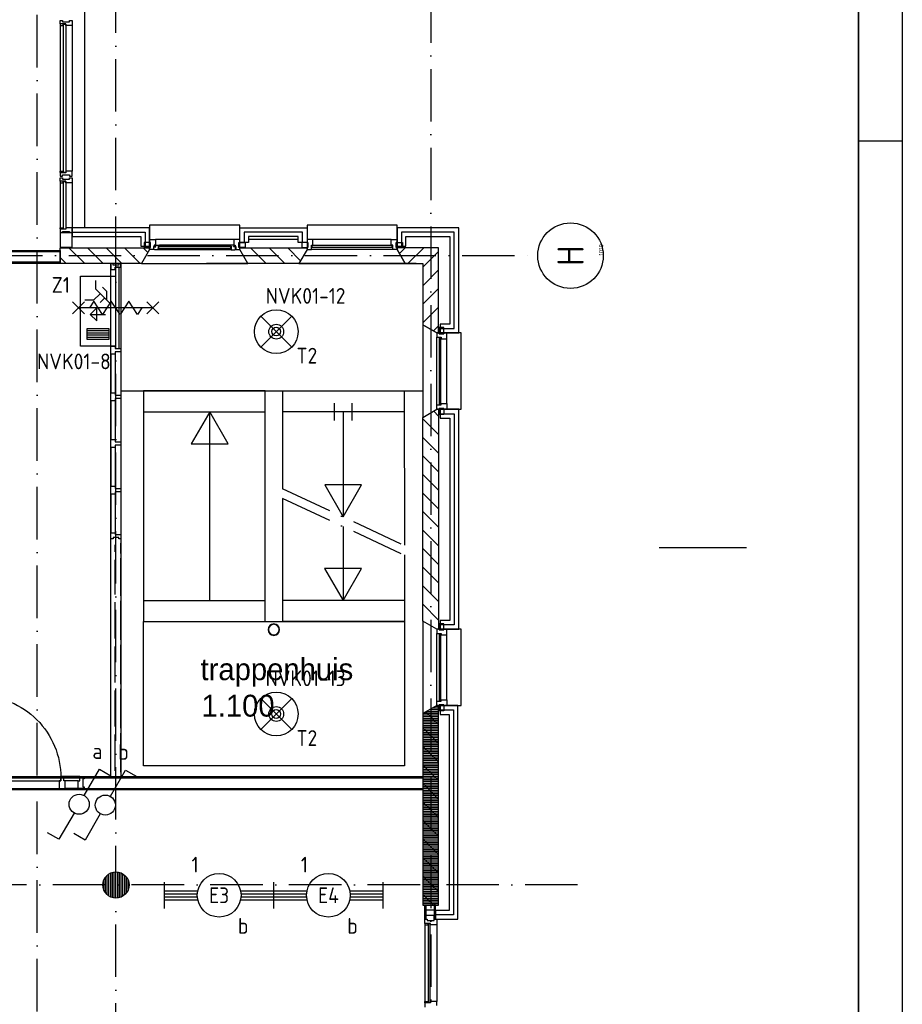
# Model space of a CAD drawing. Header units: millimetres. Extents: x 84333 to 240712, y -2244 to 84291.
# Tile 84 of 87: x 230617 to 240712, y 49210 to 60476. Entities that reach past the tile are written whole.
import ezdxf
from ezdxf.enums import TextEntityAlignment as Align

# ---------------------------------------------------------------- set-up
doc = ezdxf.new("R2010")
doc.units = ezdxf.units.MM
doc.header["$LTSCALE"] = 100
doc.linetypes.add('DASHDOT', pattern=[9, 6, -1.5, 0, -1.5])
doc.layers.get('0').update_dxf_attribs({"linetype": 'CONTINUOUS'})
for name, color, linetype in [('00KAD025', 2, 'CONTINUOUS'), ('AFDELING', 4, 'CONTINUOUS'), ('AL$1----_ALGEMEEN', 7, 'CONTINUOUS'), ('AL$7----_STRAMIEN', 1, 'DASHDOT'), ('AL21----_BUITENWAND', 4, 'CONTINUOUS'), ('AL21K---_ISOLATIE', 1, 'CONTINUOUS'), ('AL22----_BINNENWAND', 7, 'CONTINUOUS'), ('AL24----_TRAPPEN', 7, 'CONTINUOUS'), ('AL28----_KONSTRUKTIE', 3, 'CONTINUOUS'), ('AL31----_BUITENKOZ', 7, 'CONTINUOUS'), ('AL31---_GLASSOORT', 7, 'CONTINUOUS'), ('AL32----_BINNENKOZ', 7, 'CONTINUOUS'), ('AL65----_BEVEILIGING', 7, 'CONTINUOUS'), ('ALN-----_BLOCKNAAM', 2, 'CONTINUOUS'), ('ALXA1---_RASTER50', 12, 'CONTINUOUS'), ('ALXA3---_VOLZWART', 14, 'CONTINUOUS'), ('ALXAA---_GEWBETON', 12, 'CONTINUOUS'), ('ALXAB---_PREFABBETON', 1, 'CONTINUOUS'), ('ALXOU---_GLAS', 7, 'CONTINUOUS'), ('BOUW', 8, 'CONTINUOUS'), ('EB63101-_ATTRIB', 2, 'CONTINUOUS'), ('EB63102-_ATTRIB', 2, 'CONTINUOUS'), ('EB63202-_ATTRIB', 2, 'CONTINUOUS'), ('EB63501-_ATTRIB', 2, 'CONTINUOUS'), ('EL63101-_LICHT-ARM', 3, 'CONTINUOUS'), ('EL63102-_LICHT-SCH', 3, 'CONTINUOUS'), ('EL63202-_NOODVRL-TXT', 3, 'CONTINUOUS'), ('EL63501-_NOODVRL-ARM', 3, 'CONTINUOUS'), ('EL6441--_DATACOM', 3, 'CONTINUOUS'), ('LIJN025', 10, 'CONTINUOUS'), ('LIJN050', 90, 'CONTINUOUS'), ('TEKST25', 10, 'CONTINUOUS'), ('TEKST35', 50, 'CONTINUOUS'), ('TEKST50', 90, 'CONTINUOUS')]:
    doc.layers.add(name, color=color, linetype=linetype)
doc.styles.add('1_8', font='ISO', dxfattribs={"height": 1.8})
doc.styles.add('BURO-025', font='BUROFONT.shx', dxfattribs={"height": 250})
doc.styles.add('ISO', font='ISO.SHX')
doc.styles.add('ROMAND', font='romand')
doc.styles.get("Standard").update_dxf_attribs({"font": 'iso.shx'})
doc.styles.add('TECHNIC', font='technic_.ttf')

# ---------------------------------------------------------------- blocks, each defined once
blk = doc.blocks.new('A0-GE')
at = {"layer": 'LIJN025'}
blk.add_line((1495, 589), (1500, 589), dxfattribs=at)
blk.add_lwpolyline([(1500, 841), (1500, 0), (0, 0), (0, 841)], close=True, dxfattribs=at)
at = {"layer": 'LIJN050', "const_width": 0.2}
blk.add_lwpolyline([(1495, 836), (25, 836), (25, 5), (1495, 5)], close=True, dxfattribs=at)
at = {"layer": 'TEKST25', "style": 'ROMAND', "width": 2.899115}
blk.add_attdef('STATUS', text='', height=2.5, dxfattribs=at).set_placement((1454, 71.5), (1493, 71.5), align=Align.FIT)
at = {"layer": 'TEKST25', "style": 'ISO'}
for tag, p in [('E', (1455.25, 66)), ('NAAM-E', (1466.75, 66)), ('DATUM-E', (1485, 66)), ('D', (1455.25, 61)), ('NAAM-D', (1466.75, 61)), ('DATUM-D', (1485, 61)), ('C', (1455.25, 56)), ('NAAM-C', (1466.75, 56)), ('DATUM-C', (1485, 56)), ('B', (1455.25, 51)), ('NAAM-B', (1466.75, 51)), ('DATUM-B', (1485, 51)), ('A', (1455.25, 46)), ('NAAM-A', (1466.75, 46)), ('DATUM-A', (1485, 46))]:
    blk.add_attdef(tag, text='', height=2.5, dxfattribs=at).set_placement(p, align=Align.CENTER)
for tag, p in [('DATUM', (1332.75, 36.25)), ('SCHAAL', (1368, 36.25)), ('GETEKEND', (1398.25, 36.25)), ('GECONTOL.', (1433, 36.25)), ('FORMAAT', (1463.25, 28.25))]:
    blk.add_attdef(tag, p, '', height=2.5, dxfattribs=at)
at = {"layer": 'TEKST35', "style": 'ISO'}
for tag, p in [('PROJECT', (1334.5, 72.5)), ('PLAATS', (1334.5, 63.5)), ('INSTALLATIE-REGEL1', (1334.5, 52.5)), ('INSTALLATIE-REGEL2', (1334.5, 43.5))]:
    blk.add_attdef(tag, p, '', height=4, dxfattribs=at)
blk.add_attdef('PROJ.NR.', text='', height=4, dxfattribs=at).set_placement((1481, 23), align=Align.CENTER)
at = {"layer": 'TEKST50', "style": 'ISO'}
blk.add_attdef('FILE-NAAM', text='', height=5, dxfattribs=at).set_placement((1473.5, 7.5), align=Align.CENTER)
blk = doc.blocks.new('ES3N026')
for p, q in [((2.25, 1.25), (2.25, -1.25)), ((2.5, 1.25), (2.5, -1.25)), ((2.75, 1.25), (2.75, -1.25)), ((3, 1.25), (3, -1.25)), ((-1.5, 0.75), (-1, 0.25)), ((0.38, -0.88), (0.38, 0.87))]:
    blk.add_line(p, q)
for points in [[(4.01, 2.01), (4.01, -1.98), (-3.99, -1.98), (-3.99, 2.01)], [(3.25, -1.25), (2, -1.25), (2, 1.25), (3.25, 1.25)], [(0.38, -0.88), (1.12, -0.13), (-0.37, -0.13)]]:
    blk.add_lwpolyline(points, close=True)
for points in [[(-0.75, 1.5), (-2.5, -0.25), (-3.5, -0.25)], [(-1.25, 1), (-2.25, 1), (-2.75, 0.5)], [(-2, 0.25), (-1.25, -0.5), (-1.25, -1.5)]]:
    blk.add_lwpolyline(points)
at = {"color": 2, "style": '1_8', "flags": 8}
blk.add_attdef('NUMMER', text='', height=1.8, dxfattribs=at).set_placement((4, 3.75), align=Align.MIDDLE)
at = {"style": '1_8'}
for tag, flags, p in [('A_CODE', 8, (-3.5, 2.75)), ('SCHAK', 8, (3.5, 2.75)), ('GROEP', 8, (-3.5, -2.75)), ('KAST', 9, (3.5, -2.75))]:
    blk.add_attdef(tag, text='', height=1.8, dxfattribs=dict(at, flags=flags)).set_placement(p, align=Align.MIDDLE_CENTER)
blk = doc.blocks.new('ES3G01')
at = {"color": 0}
for p, q in [((-1.77, 1.77), (1.77, -1.77)), ((1.77, 1.77), (-1.77, -1.77))]:
    blk.add_line(p, q, dxfattribs=at)
at = {"color": 6}
blk.add_lwpolyline([(1.77, -1.77), (1.75, -1.75)], dxfattribs=at)
blk.add_circle((0, 0), 2.5)
at = {"color": 0}
for radius in [0.85, 0.5]:
    blk.add_circle((0, 0), radius, dxfattribs=at)
at = {"color": 6, "style": '1_8'}
for tag, flags, p in [('A_CODE', 8, (-3.5, 2.75)), ('SCHAK', 8, (3.5, 2.75)), ('GROEP', 8, (-3.5, -2.75)), ('KAST', 9, (3.5, -2.75))]:
    blk.add_attdef(tag, text='', height=1.8, dxfattribs=dict(at, flags=flags)).set_placement(p, align=Align.MIDDLE)
blk = doc.blocks.new('ES3SW')
for points in [[(0.58, 1), (2.31, 4), (3.61, 3.25)], [(-0.58, -1), (-2.31, -4), (-3.61, -3.25)]]:
    blk.add_lwpolyline(points)
blk.add_circle((0, 0), 1.15)
at = {"style": '1_8'}
for tag, flags, p in [('SCHAK', 8, (3, 5.5)), ('KAST', 9, (-3, 0.5)), ('M_CODE', 9, (0, 0)), ('DOEL', 9, (-3, -2)), ('GROEP', 9, (-3, -4.5))]:
    blk.add_attdef(tag, text='', height=1.8, dxfattribs=dict(at, flags=flags)).set_placement(p, align=Align.MIDDLE_CENTER)
blk = doc.blocks.new('EJ3T20')
at = {"color": 0}
for p, q in [((-6.25, -1.5), (-6.25, 1.5)), ((6.25, -1.5), (6.25, 1.5)), ((-6.25, 0.52), (-2.44, 0.52)), ((-6.25, 0.17), (-2.49, 0.17)), ((2.44, 0.52), (6.25, 0.52)), ((2.49, 0.17), (6.25, 0.17)), ((-6.25, -0.17), (-2.49, -0.17)), ((-6.25, -0.52), (-2.44, -0.52)), ((2.44, -0.52), (6.25, -0.52)), ((2.49, -0.17), (6.25, -0.17))]:
    blk.add_line(p, q, dxfattribs=at)
blk.add_circle((0, 0), 2.5, dxfattribs=at)
at = {"color": 0, "style": '1_8'}
for tag, flags, p in [('SCHAK', 8, (3.5, 2.75)), ('A_CODE', 8, (0, 0)), ('GROEP', 8, (-3.5, -2.75)), ('KAST', 9, (3.5, -2.75))]:
    blk.add_attdef(tag, text='', height=1.8, dxfattribs=dict(at, flags=flags)).set_placement(p, align=Align.MIDDLE)
blk = doc.blocks.new('1010')
at = {"layer": 'AL$7----_STRAMIEN', "color": 7, "linetype": 'Continuous'}
blk.add_circle((0, 750), 750, dxfattribs=at)
at = {"layer": 'AL$7----_STRAMIEN', "color": 3, "linetype": 'Continuous'}
blk.add_attdef('STR-NAAM', text='', height=600, rotation=360, dxfattribs=at).set_placement((0, 750), align=Align.MIDDLE)
at = {"layer": 'ALN-----_BLOCKNAAM', "linetype": 'Continuous'}
blk.add_text('1010', height=100, dxfattribs=at).set_placement((0, 0))
blk = doc.blocks.new('A$C13e6995e')
at = {"layer": '00KAD025', "linetype": 'Continuous'}
blk.add_line((153597, 56680), (154597, 56680), dxfattribs=at)
at = {"layer": 'AL$1----_ALGEMEEN', "color": 8}
for p, q in [((150820, 59930), (148420, 59930)), ((149092, 57717), (149092, 57717))]:
    blk.add_line(p, q, dxfattribs=at)
at = {"layer": 'AL$7----_STRAMIEN', "color": 1}
for p, q in [((150985, 79257), (150985, 42766)), ((134243, 60020), (152209, 60020)), ((152664, 52820), (49978, 52820))]:
    blk.add_line(p, q, dxfattribs=at)
for points in [[(146485, 43272), (146485, 79257)], [(147385, 42766), (147385, 79257)]]:
    blk.add_lwpolyline(points, dxfattribs=at)
at = {"layer": 'AL21----_BUITENWAND', "color": 8}
for p, q in [((147025, 77960), (147025, 60340)), ((147770, 60340), (146884, 60340)), ((146884, 60340), (146884, 60240)), ((147770, 60130), (147770, 60340)), ((148800, 60171), (148800, 60340)), ((148800, 60340), (149570, 60340)), ((149570, 60340), (149570, 60171)), ((151305, 60340), (150600, 60340)), ((150600, 60340), (150600, 60130)), ((151305, 59137), (151305, 60340)), ((146884, 60240), (147670, 60240)), ((147670, 60240), (147670, 60130)), ((148900, 60171), (148800, 60171)), ((149470, 60240), (148900, 60240)), ((148900, 60240), (148900, 60171)), ((149470, 60171), (149470, 60240)), ((149570, 60171), (149470, 60171)), ((150700, 60130), (150700, 60240)), ((150700, 60240), (151205, 60240)), ((151205, 60240), (151205, 59237)), ((147670, 60130), (147770, 60130)), ((150600, 60130), (150700, 60130)), ((151205, 59237), (151095, 59237)), ((151095, 59237), (151095, 59137)), ((151095, 59137), (151305, 59137)), ((151305, 58262), (151095, 58262)), ((151095, 58262), (151095, 58162)), ((151305, 55747), (151305, 58262)), ((151095, 58162), (151205, 58162)), ((151205, 58162), (151205, 55847)), ((151205, 55847), (151095, 55847)), ((151095, 55847), (151095, 55747)), ((151095, 55747), (151305, 55747)), ((151295, 54872), (151095, 54872)), ((151095, 54872), (151095, 54772)), ((151295, 52429), (151295, 54872)), ((151095, 54772), (151195, 54772)), ((151195, 54772), (151195, 52529)), ((151195, 52529), (151039, 52529)), ((151039, 52529), (151039, 52429)), ((151039, 52429), (151295, 52429))]:
    blk.add_line(p, q, dxfattribs=at)
at = {"layer": 'AL21K---_ISOLATIE', "color": 8, "linetype": 'Continuous'}
for p, q in [((148900, 60210), (149470, 60210)), ((148900, 60110), (149470, 60110))]:
    blk.add_line(p, q, dxfattribs=at)
at = {"layer": 'AL22----_BINNENWAND', "color": 8, "linetype": 'Continuous'}
for p, q in [((146745, 60065), (141642, 60065)), ((146745, 59945), (141522, 59945)), ((144990, 54045), (150895, 54045)), ((144990, 53925), (150895, 53925))]:
    blk.add_line(p, q, dxfattribs=at)
at = {"layer": 'AL22----_BINNENWAND', "color": 8}
for p, q in [((141657, 60080), (146745, 60080)), ((146745, 60080), (146745, 59930)), ((146745, 59930), (141507, 59930)), ((144990, 54060), (150895, 54060)), ((150895, 54060), (150895, 53910)), ((150895, 53910), (144990, 53910))]:
    blk.add_line(p, q, dxfattribs=at)
at = {"layer": 'AL22----_BINNENWAND', "color": 8, "linetype": 'Continuous'}
blk.add_lwpolyline([(145820, 54050), (145820, 54984, -0.414214), (146754, 54050, -0.414214)], format="xyb", dxfattribs=at)
blk.add_lwpolyline([(146754, 54010), (146754, 54050), (145820, 54050), (145820, 54010)], close=True, dxfattribs=at)
for points in [[(146787, 54061), (146754, 54061), (146754, 54010), (146737, 54010), (146737, 53922), (146804, 53922), (146804, 54010), (146787, 54010), (146787, 54061), (146754, 54061)], [(146971, 54061), (146787, 54061)], [(146954, 54010), (146804, 54010)], [(147021, 54061), (147021, 54036), (147005, 54036), (147005, 53944), (147021, 53944), (147021, 53922), (146954, 53922), (146954, 54010), (146971, 54010), (146971, 54061), (147021, 54061)], [(146954, 53922), (146804, 53922)]]:
    blk.add_lwpolyline(points, dxfattribs=at)
at = {"layer": 'AL24----_TRAPPEN', "color": 8}
for p, q in [((147698, 58473), (147698, 55833)), ((149092, 58473), (147698, 58473)), ((149092, 55833), (149092, 58473)), ((149290, 58473), (150682, 58473)), ((149292, 57352), (149292, 58473)), ((149292, 58473), (150682, 58473)), ((150682, 58473), (150684, 56708)), ((149886, 58133), (149886, 58333)), ((150086, 58133), (150086, 58333)), ((147698, 58233), (149092, 58233)), ((148457, 58233), (148246, 57866)), ((148457, 56073), (148457, 58233)), ((148669, 57866), (148457, 58233)), ((150682, 58233), (149290, 58233)), ((149983, 58233), (149983, 57031)), ((148246, 57866), (148669, 57866)), ((150195, 57399), (149772, 57399)), ((149772, 57399), (149983, 57033)), ((149983, 57033), (150195, 57399)), ((149292, 55833), (149292, 57242)), ((149983, 56921), (149983, 56074)), ((150684, 56598), (150685, 55833)), ((150195, 56440), (149771, 56440)), ((149771, 56440), (149983, 56074)), ((149983, 56074), (150195, 56440)), ((147698, 56073), (149092, 56073)), ((150679, 56073), (149287, 56073)), ((147698, 54183), (147698, 55833)), ((147698, 55833), (150685, 55833)), ((147698, 55833), (149092, 55833)), ((150685, 55833), (149292, 55833)), ((150685, 55833), (150685, 54183)), ((150685, 54183), (147698, 54183))]:
    blk.add_line(p, q, dxfattribs=at)
at = {"layer": 'AL24----_TRAPPEN', "color": 8, "linetype": 'DASHDOT'}
for p, q in [((149284, 57356), (150679, 56708)), ((149284, 57246), (150679, 56598))]:
    blk.add_line(p, q, dxfattribs=at)
at = {"layer": 'AL28----_KONSTRUKTIE', "color": 8, "linetype": 'Continuous'}
for p, q in [((146745, 59930), (146745, 60110)), ((146745, 60110), (146925, 60110)), ((146925, 60110), (146925, 60110)), ((146925, 60110), (147770, 60110)), ((147770, 60090), (147678, 59930)), ((147770, 60110), (147770, 60090)), ((150600, 60110), (150600, 60090)), ((151075, 60110), (150600, 60110)), ((150600, 60090), (150692, 59930)), ((151075, 59137), (151075, 60110)), ((147678, 59930), (146745, 59930)), ((150692, 59930), (150895, 59930)), ((150895, 59930), (150895, 59229)), ((150895, 59229), (151055, 59137)), ((151055, 59137), (151075, 59137)), ((151055, 54872), (150895, 54780)), ((151075, 54872), (151055, 54872)), ((151075, 52589), (151075, 54872)), ((150895, 54780), (150895, 52589)), ((150895, 52589), (151075, 52589))]:
    blk.add_line(p, q, dxfattribs=at)
at = {"layer": 'AL28----_KONSTRUKTIE', "color": 8}
for p, q in [((148800, 60090), (148800, 60110)), ((148800, 60110), (149570, 60110)), ((148892, 59930), (148800, 60090)), ((149570, 60090), (149478, 59930)), ((149570, 60110), (149570, 60090)), ((149478, 59930), (148892, 59930)), ((150895, 58170), (151055, 58262)), ((151055, 58262), (151075, 58262)), ((151075, 58262), (151075, 55747)), ((150895, 55839), (150895, 58170)), ((151055, 55747), (150895, 55839)), ((151075, 55747), (151055, 55747))]:
    blk.add_line(p, q, dxfattribs=at)
blk.add_circle((147385, 52820), 150, dxfattribs=at)
for radius, start, end in [(65.7, 0, 180), (60.9, 0, 180), (65.7, 180, 0), (60.9, 180, 0)]:
    blk.add_arc((149191, 55741), radius, start, end, dxfattribs=at)
at = {"layer": 'AL31----_BUITENKOZ', "color": 8, "linetype": 'Continuous'}
for p, q in [((146745, 62672), (146745, 62711)), ((146745, 62711), (146751, 62711)), ((146812, 62672), (146745, 62672)), ((146750, 62667), (146745, 62667)), ((146745, 62667), (146745, 62655)), ((146745, 62655), (146782, 62655)), ((146782, 62672), (146750, 62672)), ((146750, 62672), (146750, 62667)), ((146751, 62711), (146765, 62711)), ((146765, 62711), (146765, 62711)), ((146765, 62711), (146774, 62711)), ((146774, 62711), (146774, 62697)), ((146774, 62697), (146854, 62697)), ((146782, 62655), (146782, 62672)), ((146812, 62655), (146812, 62672)), ((146865, 62655), (146812, 62655)), ((146854, 62697), (146854, 62711)), ((146854, 62711), (146864, 62711)), ((146864, 62711), (146864, 62711)), ((146864, 62711), (146878, 62711)), ((146873, 62655), (146865, 62655)), ((146877, 62655), (146873, 62655)), ((146884, 62655), (146877, 62655)), ((146878, 62711), (146884, 62711)), ((146884, 62711), (146884, 62692)), ((146884, 62692), (146884, 62655)), ((146745, 60973), (146745, 60985)), ((146745, 60985), (146782, 60985)), ((146750, 60973), (146745, 60973)), ((146745, 60968), (146745, 60929)), ((146812, 60968), (146745, 60968)), ((146750, 60968), (146750, 60973)), ((146782, 60968), (146750, 60968)), ((146782, 60985), (146782, 60968)), ((146865, 60985), (146812, 60985)), ((146812, 60985), (146812, 60968)), ((146873, 60985), (146865, 60985)), ((146877, 60985), (146873, 60985)), ((146884, 60985), (146877, 60985)), ((146884, 60948), (146884, 60985)), ((146884, 60929), (146884, 60948)), ((146745, 60929), (146751, 60929)), ((146745, 60872), (146745, 60911)), ((146745, 60911), (146751, 60911)), ((146812, 60872), (146745, 60872)), ((146750, 60867), (146745, 60867)), ((146745, 60867), (146745, 60855)), ((146745, 60855), (146782, 60855)), ((146782, 60872), (146750, 60872)), ((146750, 60872), (146750, 60867)), ((146751, 60929), (146765, 60929)), ((146751, 60911), (146765, 60911)), ((146765, 60929), (146765, 60929)), ((146765, 60929), (146775, 60929)), ((146765, 60911), (146765, 60911)), ((146765, 60911), (146775, 60911)), ((146775, 60929), (146775, 60943)), ((146775, 60943), (146855, 60943)), ((146775, 60911), (146775, 60897)), ((146775, 60897), (146855, 60897)), ((146782, 60855), (146782, 60872)), ((146812, 60855), (146812, 60872)), ((146865, 60855), (146812, 60855)), ((146855, 60943), (146855, 60929)), ((146855, 60929), (146864, 60929)), ((146855, 60897), (146855, 60911)), ((146855, 60911), (146864, 60911)), ((146864, 60929), (146864, 60929)), ((146864, 60929), (146878, 60929)), ((146864, 60911), (146864, 60911)), ((146864, 60911), (146878, 60911)), ((146873, 60855), (146865, 60855)), ((146877, 60855), (146873, 60855)), ((146884, 60855), (146877, 60855)), ((146878, 60929), (146884, 60929)), ((146878, 60911), (146884, 60911)), ((146884, 60911), (146884, 60892)), ((146884, 60892), (146884, 60855)), ((146745, 60328), (146745, 60340)), ((146745, 60340), (146782, 60340)), ((146750, 60328), (146745, 60328)), ((146745, 60323), (146745, 60284)), ((146812, 60323), (146745, 60323)), ((146745, 60284), (146751, 60284)), ((146745, 60283), (146745, 60119)), ((146884, 60283), (146745, 60283)), ((146750, 60323), (146750, 60328)), ((146782, 60323), (146750, 60323)), ((146751, 60284), (146765, 60284)), ((146765, 60284), (146765, 60284)), ((146765, 60284), (146775, 60284)), ((146775, 60284), (146775, 60298)), ((146775, 60298), (146855, 60298)), ((146782, 60340), (146782, 60323)), ((146865, 60340), (146812, 60340)), ((146812, 60340), (146812, 60323)), ((146855, 60298), (146855, 60284)), ((146855, 60284), (146864, 60284)), ((146864, 60284), (146864, 60284)), ((146864, 60284), (146878, 60284)), ((146873, 60340), (146865, 60340)), ((146877, 60340), (146873, 60340)), ((146884, 60340), (146877, 60340)), ((146878, 60284), (146884, 60284)), ((146884, 60303), (146884, 60340)), ((146884, 60284), (146884, 60303)), ((146884, 60119), (146884, 60283)), ((149637, 60204), (149570, 60204)), ((149570, 60204), (149570, 60171)), ((149570, 60171), (149580, 60171)), ((149580, 60171), (149580, 60115)), ((149637, 60141), (149637, 60204)), ((149637, 60204), (149637, 60204)), ((149637, 60204), (149637, 60204)), ((149637, 60204), (149637, 60204)), ((149637, 60204), (149637, 60204)), ((150533, 60141), (150533, 60204)), ((150533, 60204), (150533, 60204)), ((150533, 60204), (150533, 60204)), ((150533, 60204), (150533, 60204)), ((150533, 60204), (150533, 60204)), ((150533, 60204), (150600, 60204)), ((150600, 60171), (150590, 60171)), ((150590, 60171), (150590, 60115)), ((150600, 60204), (150600, 60171)), ((146745, 60119), (146884, 60119)), ((148699, 60126), (147871, 60126)), ((147871, 60126), (147871, 60105)), ((147871, 60105), (148699, 60105)), ((148699, 60105), (148699, 60126)), ((149580, 60115), (149570, 60115)), ((149570, 60115), (149570, 60115)), ((149570, 60115), (149570, 60090)), ((149570, 60090), (149620, 60090)), ((149620, 60090), (149620, 60141)), ((149620, 60141), (149637, 60141)), ((149620, 60090), (149620, 60090)), ((150545, 60137), (149625, 60137)), ((149625, 60137), (149625, 60116)), ((149625, 60116), (150545, 60116)), ((150550, 60141), (150533, 60141)), ((150545, 60116), (150545, 60137)), ((150550, 60090), (150550, 60141)), ((150550, 60090), (150550, 60090)), ((150600, 60090), (150550, 60090)), ((150590, 60115), (150600, 60115)), ((150600, 60115), (150600, 60115)), ((150600, 60115), (150600, 60090)), ((151080, 59137), (151055, 59137)), ((151055, 59137), (151055, 59087)), ((151055, 59087), (151055, 59087)), ((151055, 59087), (151106, 59087)), ((151080, 59127), (151080, 59137)), ((151080, 59137), (151080, 59137)), ((151136, 59127), (151080, 59127)), ((151102, 59082), (151081, 59082)), ((151081, 59082), (151081, 58317)), ((151102, 58317), (151102, 59082)), ((151106, 59087), (151106, 59070)), ((151106, 59070), (151169, 59070)), ((151169, 59137), (151136, 59137)), ((151136, 59137), (151136, 59127)), ((151169, 59070), (151169, 59137)), ((151169, 59070), (151169, 59070)), ((151169, 59070), (151169, 59070)), ((151169, 59070), (151169, 59070)), ((151169, 59070), (151169, 59070)), ((151055, 58312), (151055, 58312)), ((151055, 58312), (151106, 58312)), ((151055, 58262), (151055, 58312)), ((151080, 58262), (151055, 58262)), ((151136, 58272), (151080, 58272)), ((151080, 58272), (151080, 58262)), ((151080, 58262), (151080, 58262)), ((151081, 58317), (151102, 58317)), ((151106, 58312), (151106, 58329)), ((151106, 58329), (151169, 58329)), ((151136, 58262), (151136, 58272)), ((151169, 58262), (151136, 58262)), ((151169, 58329), (151169, 58329)), ((151169, 58329), (151169, 58329)), ((151169, 58329), (151169, 58329)), ((151169, 58329), (151169, 58329)), ((151169, 58329), (151169, 58262)), ((151080, 55747), (151055, 55747)), ((151055, 55747), (151055, 55697)), ((151055, 55697), (151055, 55697)), ((151055, 55697), (151106, 55697)), ((151080, 55737), (151080, 55747)), ((151080, 55747), (151080, 55747)), ((151136, 55737), (151080, 55737)), ((151102, 55692), (151081, 55692)), ((151081, 55692), (151081, 54927)), ((151102, 54927), (151102, 55692)), ((151106, 55697), (151106, 55680)), ((151106, 55680), (151169, 55680)), ((151169, 55747), (151136, 55747)), ((151136, 55747), (151136, 55737)), ((151169, 55680), (151169, 55747)), ((151169, 55680), (151169, 55680)), ((151169, 55680), (151169, 55680)), ((151169, 55680), (151169, 55680)), ((151169, 55680), (151169, 55680)), ((151055, 54922), (151055, 54922)), ((151055, 54922), (151106, 54922)), ((151055, 54872), (151055, 54922)), ((151080, 54872), (151055, 54872)), ((151136, 54882), (151080, 54882)), ((151080, 54882), (151080, 54872)), ((151080, 54872), (151080, 54872)), ((151081, 54927), (151102, 54927)), ((151106, 54922), (151106, 54939)), ((151106, 54939), (151169, 54939)), ((151136, 54872), (151136, 54882)), ((151169, 54872), (151136, 54872)), ((151169, 54939), (151169, 54939)), ((151169, 54939), (151169, 54939)), ((151169, 54939), (151169, 54939)), ((151169, 54939), (151169, 54939)), ((151169, 54939), (151169, 54872)), ((150916, 52429), (150916, 52589)), ((150916, 52589), (150931, 52589)), ((150931, 52589), (151024, 52589)), ((150931, 52533), (150931, 52589)), ((150931, 52589), (150931, 52429)), ((151024, 52533), (150931, 52533)), ((151039, 52589), (151024, 52589)), ((151024, 52589), (151024, 52429)), ((151024, 52589), (151024, 52533)), ((151039, 52429), (151039, 52589)), ((150931, 52429), (150916, 52429)), ((150916, 52379), (150916, 52429)), ((150916, 52429), (150922, 52429)), ((150922, 52429), (150936, 52429)), ((151024, 52470), (150931, 52470)), ((150931, 52470), (150931, 52429)), ((150931, 52429), (150945, 52429)), ((150936, 52429), (150936, 52429)), ((150936, 52429), (150945, 52429)), ((150945, 52429), (150945, 52415)), ((150945, 52429), (150945, 52415)), ((150945, 52415), (151024, 52415)), ((150945, 52415), (151025, 52415)), ((151024, 52429), (151024, 52470)), ((151024, 52429), (151039, 52429)), ((151024, 52415), (151024, 52429)), ((151024, 52429), (151024, 52429)), ((151025, 52415), (151025, 52429)), ((151025, 52429), (151035, 52429)), ((151035, 52429), (151035, 52429)), ((151035, 52429), (151049, 52429)), ((151049, 52429), (151055, 52429)), ((151055, 52429), (151055, 52410)), ((151055, 52410), (151055, 52362)), ((150954, 52379), (150916, 52379)), ((150916, 52379), (150916, 52362)), ((150983, 52379), (150916, 52379)), ((150916, 52362), (150954, 52362)), ((150954, 52362), (150954, 52379)), ((150983, 52362), (150983, 52379)), ((151036, 52362), (150983, 52362)), ((151044, 52362), (151036, 52362)), ((151048, 52362), (151044, 52362)), ((151055, 52362), (151048, 52362)), ((150916, 51487), (150954, 51487)), ((150916, 51470), (150916, 51487)), ((150954, 51487), (150954, 51470)), ((151036, 51487), (150983, 51487)), ((150983, 51487), (150983, 51470)), ((151044, 51487), (151036, 51487)), ((151048, 51487), (151044, 51487)), ((151055, 51487), (151048, 51487)), ((151055, 51439), (151055, 51487)), ((150954, 51470), (150916, 51470)), ((150916, 51470), (150916, 51420)), ((150983, 51470), (150916, 51470))]:
    blk.add_line(p, q, dxfattribs=at)
at = {"layer": 'AL31----_BUITENKOZ', "color": 8}
for p, q in [((146745, 62655), (146745, 60985)), ((146884, 62655), (146884, 60985)), ((146745, 60855), (146745, 60340)), ((146884, 60855), (146884, 60340)), ((148800, 60370), (147770, 60370)), ((147770, 60370), (147770, 60090)), ((148800, 60090), (148800, 60370)), ((150600, 60370), (149570, 60370)), ((149570, 60370), (149570, 60090)), ((150600, 60090), (150600, 60370)), ((147780, 60171), (147709, 60171)), ((147709, 60171), (147709, 60115)), ((147770, 60171), (147770, 60204)), ((147770, 60204), (147837, 60204)), ((147780, 60171), (147770, 60171)), ((147780, 60115), (147780, 60171)), ((147780, 60115), (147780, 60171)), ((147837, 60204), (147837, 60141)), ((148733, 60204), (147837, 60204)), ((148800, 60204), (148733, 60204)), ((148733, 60204), (148733, 60141)), ((148790, 60115), (148790, 60171)), ((148790, 60171), (148861, 60171)), ((148790, 60115), (148790, 60171)), ((148790, 60171), (148800, 60171)), ((148800, 60171), (148800, 60204)), ((148861, 60171), (148861, 60115)), ((149580, 60171), (149509, 60171)), ((149509, 60171), (149509, 60115)), ((149580, 60115), (149580, 60171)), ((150533, 60204), (149637, 60204)), ((150590, 60115), (150590, 60171)), ((150590, 60171), (150661, 60171)), ((150661, 60171), (150661, 60115)), ((147770, 60090), (147678, 59930)), ((147709, 60115), (147780, 60115)), ((147770, 60090), (147770, 60115)), ((147770, 60115), (147780, 60115)), ((147814, 60090), (147770, 60090)), ((147820, 60126), (147814, 60126)), ((147814, 60126), (147814, 60090)), ((147817, 60091), (147817, 60121)), ((147817, 60121), (147840, 60121)), ((147824, 60091), (147817, 60091)), ((147837, 60141), (147820, 60141)), ((147820, 60141), (147820, 60126)), ((147827, 60087), (147824, 60091)), ((147869, 60087), (147827, 60087)), ((147832, 60126), (147832, 60141)), ((147832, 60141), (147837, 60141)), ((147840, 60126), (147832, 60126)), ((147837, 60141), (147884, 60141)), ((147840, 60121), (147840, 60126)), ((147886, 60128), (147869, 60128)), ((147869, 60128), (147869, 60087)), ((147869, 60089), (147869, 60103)), ((147869, 60103), (147886, 60103)), ((147886, 60089), (147869, 60089)), ((148701, 60087), (147869, 60087)), ((147884, 60141), (147886, 60128)), ((148686, 60141), (147884, 60141)), ((147886, 60103), (147886, 60089)), ((148686, 60141), (148684, 60128)), ((148684, 60128), (148701, 60128)), ((148701, 60103), (148684, 60103)), ((148684, 60103), (148684, 60089)), ((148684, 60089), (148701, 60089)), ((148733, 60141), (148686, 60141)), ((148701, 60128), (148701, 60087)), ((148701, 60089), (148701, 60103)), ((148701, 60087), (148743, 60087)), ((148730, 60121), (148730, 60126)), ((148730, 60126), (148738, 60126)), ((148753, 60121), (148730, 60121)), ((148733, 60141), (148750, 60141)), ((148738, 60141), (148733, 60141)), ((148738, 60126), (148738, 60141)), ((148743, 60087), (148746, 60091)), ((148746, 60091), (148753, 60091)), ((148750, 60141), (148750, 60126)), ((148750, 60126), (148756, 60126)), ((148753, 60091), (148753, 60121)), ((148756, 60126), (148756, 60090)), ((148756, 60090), (148800, 60090)), ((148861, 60115), (148790, 60115)), ((148800, 60115), (148790, 60115)), ((148800, 60090), (148800, 60115)), ((148892, 59930), (148800, 60090)), ((149570, 60090), (149478, 59930)), ((149509, 60115), (149580, 60115)), ((150550, 60090), (149620, 60090)), ((150661, 60115), (150590, 60115)), ((150692, 59930), (150600, 60090)), ((147678, 59930), (148892, 59930)), ((149478, 59930), (150692, 59930)), ((151055, 59137), (150895, 59229)), ((150895, 59229), (150895, 58170)), ((151136, 59198), (151080, 59198)), ((151080, 59198), (151080, 59127)), ((151136, 59127), (151136, 59198)), ((151335, 59137), (151055, 59137)), ((151055, 58312), (151055, 59087)), ((151080, 59127), (151136, 59127)), ((151169, 58329), (151169, 59070)), ((151335, 58262), (151335, 59137)), ((150895, 58170), (151055, 58262)), ((151055, 58262), (151335, 58262)), ((151080, 58272), (151136, 58272)), ((151080, 58201), (151080, 58272)), ((151136, 58272), (151136, 58201)), ((151136, 58201), (151080, 58201)), ((151055, 55747), (150895, 55839)), ((150895, 55839), (150895, 54780)), ((151136, 55808), (151080, 55808)), ((151080, 55808), (151080, 55737)), ((151136, 55737), (151136, 55808)), ((151335, 55747), (151055, 55747)), ((151055, 54922), (151055, 55697)), ((151080, 55737), (151136, 55737)), ((151169, 54939), (151169, 55680)), ((151335, 54872), (151335, 55747)), ((150895, 54780), (151055, 54872)), ((151055, 54872), (151335, 54872)), ((151080, 54882), (151136, 54882)), ((151080, 54811), (151080, 54882)), ((151136, 54882), (151136, 54811)), ((151136, 54811), (151080, 54811)), ((150916, 52362), (150916, 51487)), ((151055, 52362), (151055, 51487))]:
    blk.add_line(p, q, dxfattribs=at)
at = {"layer": 'AL31---_GLASSOORT', "color": 8}
for p, q in [((147442, 58473), (150895, 58473)), ((149092, 58473), (149292, 58473))]:
    blk.add_line(p, q, dxfattribs=at)
at = {"layer": 'AL32----_BINNENKOZ', "color": 8}
for p, q in [((147328, 54060), (147328, 59930)), ((147328, 59930), (147328, 59863)), ((147351, 59930), (147328, 59930)), ((147328, 59863), (147375, 59863)), ((147351, 59913), (147351, 59930)), ((147418, 59913), (147351, 59913)), ((147375, 59890), (147442, 59890)), ((147375, 59863), (147375, 59890)), ((147422, 59888), (147381, 59888)), ((147381, 59888), (147381, 58958)), ((147418, 59930), (147418, 59913)), ((147442, 59930), (147418, 59930)), ((147422, 58958), (147422, 59888)), ((147442, 59930), (147442, 54060)), ((147442, 59890), (147442, 59930)), ((147328, 58893), (147328, 58983)), ((147328, 58983), (147375, 58983)), ((147375, 58983), (147375, 58956)), ((147375, 58956), (147442, 58956)), ((147442, 58920), (147375, 58920)), ((147375, 58920), (147375, 58893)), ((147381, 58958), (147422, 58958)), ((147442, 58956), (147442, 58920)), ((147442, 58920), (147442, 58424)), ((147328, 58893), (147328, 58449)), ((147375, 58893), (147328, 58893)), ((147375, 58893), (147375, 58449)), ((147328, 58359), (147328, 58449)), ((147328, 58449), (147375, 58449)), ((147328, 58359), (147328, 57915)), ((147375, 58359), (147328, 58359)), ((147375, 58449), (147375, 58424)), ((147375, 58424), (147442, 58424)), ((147442, 58384), (147375, 58384)), ((147375, 58384), (147375, 58359)), ((147375, 58359), (147375, 57915)), ((147442, 58424), (147442, 58384)), ((147442, 58386), (147442, 57890)), ((147328, 57825), (147328, 57915)), ((147328, 57915), (147375, 57915)), ((147375, 57915), (147375, 57890)), ((147328, 57825), (147328, 57381)), ((147375, 57825), (147328, 57825)), ((147375, 57890), (147442, 57890)), ((147442, 57850), (147375, 57850)), ((147375, 57850), (147375, 57825)), ((147375, 57825), (147375, 57381)), ((147442, 57890), (147442, 57850)), ((147442, 57852), (147442, 57356)), ((147328, 57291), (147328, 57381)), ((147328, 57381), (147375, 57381)), ((147375, 57381), (147375, 57356)), ((147375, 57356), (147442, 57356)), ((147442, 57356), (147442, 57316)), ((147375, 57291), (147328, 57291)), ((147328, 57291), (147328, 56847)), ((147442, 57316), (147375, 57316)), ((147375, 57316), (147375, 57291)), ((147375, 57291), (147375, 56847)), ((147442, 57316), (147442, 56814)), ((147328, 56847), (147375, 56847)), ((147328, 56780), (147328, 56847)), ((147351, 56780), (147328, 56780)), ((147351, 56797), (147351, 56780)), ((147418, 56797), (147351, 56797)), ((147375, 56847), (147375, 56830)), ((147375, 56830), (147442, 56830)), ((147418, 56780), (147418, 56797)), ((147442, 56780), (147418, 56780)), ((147442, 56830), (147442, 56780)), ((147328, 56630), (147328, 56713)), ((147375, 56630), (147375, 56713)), ((147442, 56613), (147442, 56730)), ((147442, 56128), (147442, 56557)), ((147328, 56145), (147328, 56540)), ((147375, 56145), (147375, 56540)), ((147328, 55640), (147328, 56055)), ((147375, 55640), (147375, 56055)), ((147442, 55623), (147442, 56072)), ((147328, 55136), (147328, 55550)), ((147375, 55136), (147375, 55550)), ((147442, 55119), (147442, 55567)), ((147328, 54631), (147328, 55046)), ((147375, 54631), (147375, 55046)), ((147442, 54614), (147442, 55063)), ((147328, 54127), (147328, 54541)), ((147375, 54127), (147375, 54541)), ((147442, 54110), (147442, 54558))]:
    blk.add_line(p, q, dxfattribs=at)
at = {"layer": 'AL65----_BEVEILIGING', "color": 8, "linetype": 'Continuous'}
for p, q in [((147026, 59353), (146886, 59493)), ((147026, 59493), (146886, 59353)), ((147131, 59498), (147081, 59423)), ((147231, 59348), (147131, 59498)), ((147331, 59498), (147281, 59423)), ((147431, 59348), (147331, 59498)), ((147531, 59498), (147481, 59423)), ((147631, 59348), (147531, 59498)), ((147876, 59353), (147736, 59493)), ((147876, 59493), (147736, 59353)), ((147806, 59423), (146956, 59423)), ((147281, 59423), (147231, 59348)), ((147481, 59423), (147431, 59348)), ((147681, 59423), (147631, 59348))]:
    blk.add_line(p, q, dxfattribs=at)
at = {"layer": 'ALXA1---_RASTER50', "color": 8}
for p, q in [((151045, 54866), (151075, 54866)), ((150895, 54766), (151075, 54766)), ((150906, 54786), (151075, 54786)), ((150941, 54806), (151075, 54806)), ((150975, 54826), (151075, 54826)), ((151010, 54846), (151075, 54846)), ((150895, 54746), (151075, 54746)), ((150895, 54726), (151075, 54726)), ((150895, 54706), (151075, 54706)), ((150895, 54686), (151075, 54686)), ((150895, 54666), (151075, 54666)), ((150895, 54646), (151075, 54646)), ((150895, 54626), (151075, 54626)), ((150895, 54606), (151075, 54606)), ((150895, 54586), (151075, 54586)), ((150895, 54566), (151075, 54566)), ((150895, 54546), (151075, 54546)), ((150895, 54526), (151075, 54526)), ((150895, 54506), (151075, 54506)), ((150895, 54486), (151075, 54486)), ((150895, 54466), (151075, 54466)), ((150895, 54446), (151075, 54446)), ((150895, 54426), (151075, 54426)), ((150895, 54406), (151075, 54406)), ((150895, 54386), (151075, 54386)), ((150895, 54366), (151075, 54366)), ((150895, 54346), (151075, 54346)), ((150895, 54326), (151075, 54326)), ((150895, 54306), (151075, 54306)), ((150895, 54286), (151075, 54286)), ((150895, 54266), (151075, 54266)), ((150895, 54246), (151075, 54246)), ((150895, 54226), (151075, 54226)), ((150895, 54206), (151075, 54206)), ((150895, 54186), (151075, 54186)), ((150895, 54166), (151075, 54166)), ((150895, 54146), (151075, 54146)), ((150895, 54126), (151075, 54126)), ((150895, 54106), (151075, 54106)), ((150895, 54086), (151075, 54086)), ((150895, 54066), (151075, 54066)), ((150895, 54046), (151075, 54046)), ((150895, 54026), (151075, 54026)), ((150895, 54006), (151075, 54006)), ((150895, 53986), (151075, 53986)), ((150895, 53966), (151075, 53966)), ((150895, 53946), (151075, 53946)), ((150895, 53926), (151075, 53926)), ((150895, 53906), (151075, 53906)), ((150895, 53886), (151075, 53886)), ((150895, 53866), (151075, 53866)), ((150895, 53846), (151075, 53846)), ((150895, 53826), (151075, 53826)), ((150895, 53806), (151075, 53806)), ((150895, 53786), (151075, 53786)), ((150895, 53766), (151075, 53766)), ((150895, 53746), (151075, 53746)), ((150895, 53726), (151075, 53726)), ((150895, 53706), (151075, 53706)), ((150895, 53686), (151075, 53686)), ((150895, 53666), (151075, 53666)), ((150895, 53646), (151075, 53646)), ((150895, 53626), (151075, 53626)), ((150895, 53606), (151075, 53606)), ((150895, 53586), (151075, 53586)), ((150895, 53566), (151075, 53566)), ((150895, 53546), (151075, 53546)), ((150895, 53526), (151075, 53526)), ((150895, 53506), (151075, 53506)), ((150895, 53486), (151075, 53486)), ((150895, 53466), (151075, 53466)), ((150895, 53446), (151075, 53446)), ((150895, 53426), (151075, 53426)), ((150895, 53406), (151075, 53406)), ((150895, 53386), (151075, 53386)), ((150895, 53366), (151075, 53366)), ((150895, 53346), (151075, 53346)), ((150895, 53326), (151075, 53326)), ((150895, 53306), (151075, 53306)), ((150895, 53286), (151075, 53286)), ((150895, 53266), (151075, 53266)), ((150895, 53246), (151075, 53246)), ((150895, 53226), (151075, 53226)), ((150895, 53206), (151075, 53206)), ((150895, 53186), (151075, 53186)), ((150895, 53166), (151075, 53166)), ((150895, 53146), (151075, 53146)), ((150895, 53126), (151075, 53126)), ((150895, 53106), (151075, 53106)), ((150895, 53086), (151075, 53086)), ((150895, 53066), (151075, 53066)), ((150895, 53046), (151075, 53046)), ((150895, 53026), (151075, 53026)), ((150895, 53006), (151075, 53006)), ((150895, 52986), (151075, 52986)), ((150895, 52966), (151075, 52966)), ((150895, 52946), (151075, 52946)), ((150895, 52926), (151075, 52926)), ((150895, 52906), (151075, 52906)), ((150895, 52886), (151075, 52886)), ((150895, 52866), (151075, 52866)), ((150895, 52846), (151075, 52846)), ((150895, 52826), (151075, 52826)), ((150895, 52806), (151075, 52806)), ((150895, 52786), (151075, 52786)), ((150895, 52766), (151075, 52766)), ((150895, 52746), (151075, 52746)), ((150895, 52726), (151075, 52726)), ((150895, 52706), (151075, 52706)), ((150895, 52686), (151075, 52686)), ((150895, 52666), (151075, 52666)), ((150895, 52646), (151075, 52646)), ((150895, 52626), (151075, 52626)), ((150895, 52606), (151075, 52606))]:
    blk.add_line(p, q, dxfattribs=at)
at = {"layer": 'ALXA3---_VOLZWART', "color": 8}
for p, q in [((146884, 60290), (147720, 60290)), ((147720, 60290), (147720, 60130)), ((149520, 60290), (148850, 60290)), ((148850, 60290), (148850, 60171)), ((149520, 60171), (149520, 60290)), ((151255, 60290), (150650, 60290)), ((150650, 60290), (150650, 60130)), ((151255, 59187), (151255, 60290)), ((151095, 59187), (151255, 59187)), ((151095, 58212), (151255, 58212)), ((151255, 58212), (151255, 55797)), ((151255, 55797), (151095, 55797)), ((151095, 54822), (151245, 54822)), ((151245, 54822), (151245, 52479)), ((151245, 52479), (151039, 52479))]:
    blk.add_line(p, q, dxfattribs=at)
at = {"layer": 'ALXAA---_GEWBETON', "color": 8}
for p, q in [((147325, 52683), (147325, 52958)), ((147345, 52675), (147345, 52965)), ((147365, 52671), (147365, 52969)), ((147385, 52670), (147385, 52970)), ((147405, 52671), (147405, 52969)), ((147425, 52675), (147425, 52965)), ((147445, 52683), (147445, 52958)), ((147245, 52766), (147245, 52874)), ((147265, 52730), (147265, 52910)), ((147285, 52708), (147285, 52932)), ((147305, 52693), (147305, 52947)), ((147465, 52693), (147465, 52947)), ((147485, 52708), (147485, 52932)), ((147505, 52730), (147505, 52910)), ((147525, 52766), (147525, 52874))]:
    blk.add_line(p, q, dxfattribs=at)
at = {"layer": 'ALXAB---_PREFABBETON', "color": 8}
for p, q in [((147027, 59930), (146847, 60110)), ((147239, 59930), (147059, 60110)), ((147451, 59930), (147271, 60110)), ((147663, 59930), (147483, 60110)), ((147750, 60056), (147696, 60110)), ((148924, 60110), (149104, 59930)), ((149137, 60110), (149317, 59930)), ((149349, 60110), (149496, 59962)), ((149561, 60110), (149570, 60101)), ((150627, 60044), (150693, 60110)), ((150725, 59930), (150905, 60110)), ((150895, 59888), (151075, 60068)), ((146815, 59930), (146745, 60000)), ((150895, 59676), (151075, 59856)), ((150895, 59464), (151075, 59644)), ((150895, 59252), (151075, 59432)), ((151015, 59160), (151075, 59219)), ((150895, 58153), (151075, 57973)), ((151019, 58241), (151075, 58185)), ((150895, 57940), (151075, 57760)), ((150895, 57728), (151075, 57548)), ((150895, 57516), (151075, 57336)), ((150895, 57304), (151075, 57124)), ((150895, 57092), (151075, 56912)), ((150895, 56880), (151075, 56700)), ((150895, 56668), (151075, 56488)), ((150895, 56456), (151075, 56276)), ((150895, 56243), (151075, 56063)), ((150895, 56031), (151075, 55851)), ((151067, 54872), (151075, 54864)), ((150928, 54799), (151075, 54652)), ((150895, 54619), (151075, 54439)), ((150895, 54407), (151075, 54227)), ((150895, 54195), (151075, 54015)), ((150895, 53983), (151075, 53803)), ((150895, 53771), (151075, 53591)), ((150895, 53559), (151075, 53379)), ((150895, 53347), (151075, 53167)), ((150895, 53134), (151075, 52954)), ((150895, 52922), (151075, 52742)), ((150895, 52710), (151016, 52589))]:
    blk.add_line(p, q, dxfattribs=at)
at = {"layer": 'ALXOU---_GLAS', "color": 8}
for p, q in [((146784, 60970), (146784, 62670)), ((146784, 62670), (146810, 62670)), ((146810, 62670), (146810, 60970)), ((146810, 60970), (146784, 60970)), ((146784, 60325), (146784, 60870)), ((146784, 60870), (146810, 60870)), ((146810, 60870), (146810, 60325)), ((146810, 60325), (146784, 60325)), ((150979, 52375), (150957, 52375)), ((150957, 52375), (150957, 51474)), ((150979, 51474), (150979, 52375)), ((150957, 51474), (150979, 51474))]:
    blk.add_line(p, q, dxfattribs=at)
at = {"layer": 'AL$7----_STRAMIEN', "xscale": 0.5, "yscale": 0.5, "zscale": 0.5, "rotation": 90.00000000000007}
blk.add_blockref('1010', (152959, 60020), dxfattribs=at).add_auto_attribs({'STR-NAAM': 'H'})
at = {"layer": 'AFDELING', "color": 8, "style": 'TECHNIC'}
for p in [(92219, 54468), (58038, 41625), (88108, 41444)]:
    blk.add_attdef('VIDE', text='', height=500, dxfattribs=at).set_placement(p, align=Align.CENTER)
blk.add_attdef('VIDE', text='', height=500, rotation=90, dxfattribs=at).set_placement((75129, 25766), align=Align.CENTER)
at = {"layer": 'BOUW', "style": 'BURO-025'}
for s, p in [('trappenhuis', (148352, 55163)), ('1.100', (148363, 54746))]:
    blk.add_text(s, height=250, dxfattribs=at).set_placement(p)

msp = doc.modelspace()

# ---------------------------------------------------------------- block references
at = {"xscale": 100, "yscale": 100, "zscale": 100}
msp.add_blockref('A0-GE', (90712, 191), dxfattribs=at)
at = {"layer": 'EL63101-_LICHT-ARM'}
ref = msp.add_blockref('EJ3T20', (232898, 50458, 3500), dxfattribs=dict(at, xscale=100, yscale=100, zscale=100))
ref.add_attrib('A_CODE', 'E3', dxfattribs={"layer": 'EB63101-_ATTRIB', "color": 1, "height": 180, "style": '1_8', "flags": 8}).set_placement((232898, 50458, 3500), align=Align.MIDDLE)
ref.add_attrib('GROEP', '1', dxfattribs={"layer": 'EB63101-_ATTRIB', "color": 1, "height": 180, "style": '1_8', "flags": 8}).set_placement((232623, 50808, 3500), align=Align.MIDDLE)
ref.add_attrib('SCHAK', 'b', dxfattribs={"layer": 'EB63101-_ATTRIB', "color": 1, "height": 180, "style": '1_8', "flags": 8}).set_placement((233173, 50108, 3500), align=Align.MIDDLE)
ref = msp.add_blockref('EJ3T20', (234148, 50458, 3500), dxfattribs=dict(at, xscale=100, yscale=100, zscale=100))
ref.add_attrib('A_CODE', 'E4', dxfattribs={"layer": 'EB63101-_ATTRIB', "color": 1, "height": 180, "style": '1_8', "flags": 8}).set_placement((234148, 50458, 3500), align=Align.MIDDLE)
ref.add_attrib('GROEP', '1', dxfattribs={"layer": 'EB63101-_ATTRIB', "color": 1, "height": 180, "style": '1_8', "flags": 8}).set_placement((233873, 50808, 3500), align=Align.MIDDLE)
ref.add_attrib('SCHAK', 'b', dxfattribs={"layer": 'EB63101-_ATTRIB', "color": 1, "height": 180, "style": '1_8', "flags": 8}).set_placement((234423, 50108, 3500), align=Align.MIDDLE)
at = {"layer": 'EL63102-_LICHT-SCH'}
ref = msp.add_blockref('ES3SW', (231596, 51490), dxfattribs=dict(at, xscale=100, yscale=100, zscale=100))
ref.add_attrib('SCHAK', 'b', dxfattribs={"layer": 'EB63102-_ATTRIB', "color": 1, "height": 180, "style": '1_8', "flags": 8}).set_placement((231803, 52098), align=Align.MIDDLE_CENTER)
ref = msp.add_blockref('ES3SW', (231297, 51499), dxfattribs=dict(at, xscale=100, yscale=100, zscale=100))
ref.add_attrib('SCHAK', 'a', dxfattribs={"layer": 'EB63102-_ATTRIB', "color": 1, "height": 180, "style": '1_8', "flags": 8}).set_placement((231505, 52108), align=Align.MIDDLE_CENTER)
at = {"layer": 'EL63202-_NOODVRL-TXT'}
ref = msp.add_blockref('ES3N026', (231512, 57141), dxfattribs=dict(at, xscale=100, yscale=100, zscale=100, rotation=270))
ref.add_attrib('A_CODE', 'Z1', dxfattribs={"layer": 'EB63202-_ATTRIB', "color": 1, "height": 180, "style": '1_8', "flags": 8}).set_placement((231087, 57441), align=Align.MIDDLE_CENTER)
ref.add_attrib('GROEP', 'NVK01-8', dxfattribs={"layer": 'EB63202-_ATTRIB', "color": 1, "height": 180, "style": '1_8', "flags": 8}).set_placement((231237, 56566), align=Align.MIDDLE_CENTER)
at = {"layer": 'EL63501-_NOODVRL-ARM'}
ref = msp.add_blockref('ES3G01', (233551, 56907), dxfattribs=dict(at, xscale=100, yscale=100, zscale=100, rotation=180))
ref.add_attrib('A_CODE', 'T2', dxfattribs={"layer": 'EB63501-_ATTRIB', "color": 1, "height": 180, "style": '1_8', "flags": 8}).set_placement((233901, 56632), align=Align.MIDDLE)
ref.add_attrib('GROEP', 'NVK01-12', dxfattribs={"layer": 'EB63501-_ATTRIB', "color": 1, "height": 180, "style": '1_8', "flags": 8}).set_placement((233887, 57316), align=Align.MIDDLE)
ref = msp.add_blockref('ES3G01', (233551, 52532), dxfattribs=dict(at, xscale=100, yscale=100, zscale=100, rotation=180))
ref.add_attrib('A_CODE', 'T2', dxfattribs={"layer": 'EB63501-_ATTRIB', "color": 1, "height": 180, "style": '1_8', "flags": 8}).set_placement((233901, 52257), align=Align.MIDDLE)
ref.add_attrib('GROEP', 'NVK01-13', dxfattribs={"layer": 'EB63501-_ATTRIB', "color": 1, "height": 180, "style": '1_8', "flags": 8}).set_placement((233887, 52941), align=Align.MIDDLE)
at = {"layer": 'EL6441--_DATACOM'}
msp.add_blockref('A$C13e6995e', (84333, -2244), dxfattribs=at)

doc.saveas('drawing.dxf')
